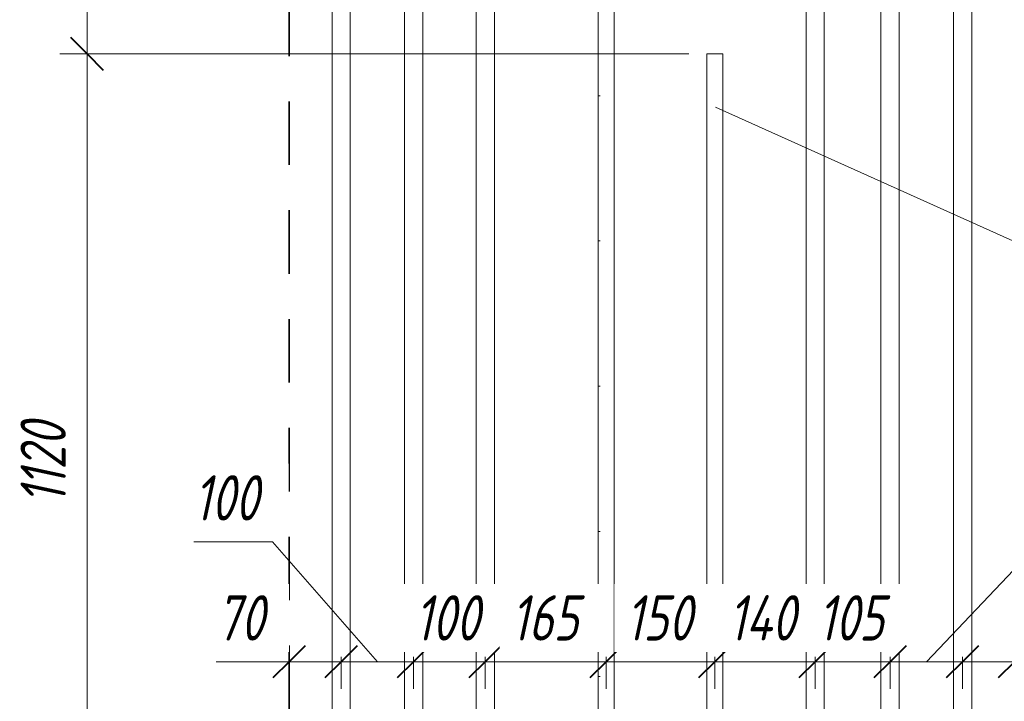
# Model space of a CAD drawing. Header units: millimetres. Extents: x 69196 to 79531, y 2665 to 10587.
# Tile 18 of 27: x 73320 to 74677, y 7328 to 8267. Entities that reach past the tile are written whole.
import ezdxf

# ---------------------------------------------------------------- set-up
doc = ezdxf.new("R2010")
doc.units = ezdxf.units.MM
for name, pattern in [('01 Штриховая _4 мм_', [150, 87.5, -62.5]), ('ADSK_Линия разреза', [400, 0, -200, 0, -200]), ('ADSK_Пунктирная_п5', [100, 0, -100])]:
    doc.linetypes.add(name, pattern=pattern)
for name, color, linetype, lineweight in [('A-____-____-DIMS', 211, 'Continuous', 9), ('A-____-____-DIMS-25', 211, 'Continuous', 9), ('G-____-____-SYMB', 111, 'ADSK_Пунктирная_п5', 20), ('S-COLS-____-OTLN', 52, 'Continuous', 20), ('S-RBAR-____-IDEN', 171, 'Continuous', 20), ('S-RBAR-____-OTLN', 171, 'Continuous', 100)]:
    doc.layers.add(name, color=color, linetype=linetype, lineweight=lineweight)
doc.styles.add('GOST Common_I_4', font='GOST_Common Italic.ttf', dxfattribs={"width": 0.8, "height": 62.5})
doc.dimstyles.new('ADSK_Округление_5мм__Узкий__2', dxfattribs={"dimscale": 304.8, "dimtxt": 0.206224, "dimasz": 0.147638, "dimexe": 0.123031, "dimexo": 0.000269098, "dimgap": 0.032808, "dimtad": 1, "dimdec": 0, "dimlfac": 304.8, "dimrnd": 5, "dimdsep": 46, "dimtxsty": 'GOST Common_I_4', "dimblk1": 'OBLIQUE', "dimblk2": 'OBLIQUE', "dimsah": 1, "dimcen": 0.09, "dimdle": 0.123031, "dimazin": 0, "dimtfac": 1, "dimtdec": 4, "dimtix": 1, "dimtmove": 1, "dimatfit": 3, "dimfxl": 1, "dimtvp": 1, "dimtfill": 1, "dimtolj": 1, "dimtzin": 0, "dimlwd": 20, "dimlwe": 20, "dimarcsym": 2})
doc.dimstyles.new('ADSK_Округление_5мм__Узкий__3', dxfattribs={"dimscale": 304.8, "dimtxt": 0.206224, "dimasz": 0.147638, "dimexe": 0.123031, "dimexo": 0.000269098, "dimgap": 0.032808, "dimtad": 1, "dimdec": 0, "dimlfac": 304.8, "dimrnd": 5, "dimdsep": 46, "dimtxsty": 'GOST Common_I_4', "dimblk1": 'OBLIQUE', "dimblk2": 'OBLIQUE', "dimsah": 1, "dimcen": 0.09, "dimdle": 0.123031, "dimazin": 0, "dimtfac": 1, "dimtdec": 4, "dimtix": 1, "dimtmove": 0, "dimatfit": 3, "dimfxl": 1, "dimtvp": 1, "dimtfill": 1, "dimtolj": 1, "dimtzin": 0, "dimlwd": 20, "dimlwe": 20, "dimarcsym": 2})

# ---------------------------------------------------------------- blocks, each defined once
blk = doc.blocks.new('DIMBLOCK31-КЖ1_ПЭ_ВЭ2_Армирование_Пилоны_Пм-2_7_1-1')
at = {"layer": 'A-____-____-DIMS-25', "lineweight": 40}
for p, q in [((73413, 8220), (73390.5, 8242.5)), ((73413, 8220), (73435.5, 8197.5)), ((73413, 7100), (73390.5, 7122.5)), ((73413, 7100), (73435.5, 7077.5))]:
    blk.add_line(p, q, dxfattribs=at)
at = {"layer": 'A-____-____-DIMS-25', "lineweight": 20}
for p, q in [((73413, 8220), (73375.5, 8220)), ((73413, 7100), (73413, 8220)), ((73413, 8220), (74242.5, 8220)), ((73413, 7100), (73406.2, 7100)), ((73413, 7100), (73450.5, 7100))]:
    blk.add_line(p, q, dxfattribs=at)
at = {"layer": 'A-____-____-DIMS-25', "color": 0, "lineweight": 20, "insert": (73321.3, 7599.3), "char_height": 62.5, "width": 145.743, "attachment_point": 1, "rotation": 90, "line_spacing_factor": 1.022761, "style": 'GOST Common_I_4', "bg_fill": 3, "box_fill_scale": 1.25, "bg_fill_color": 256, "bg_fill_true_color": 13158600, "bg_fill_transparency": 0}
blk.add_mtext('1120', dxfattribs=at)
blk = doc.blocks.new('_Oblique')
at = {"color": 0, "linetype": 'ByBlock', "lineweight": -2}
blk.add_line((-0.5, -0.5), (0.5, 0.5), dxfattribs=at)
blk = doc.blocks.new('DIMBLOCK32-КЖ1_ПЭ_ВЭ2_Армирование_Пилоны_Пм-2_7_1-1')
at = {"layer": 'A-____-____-DIMS-25', "lineweight": 40}
for p, q in [((73413, 9120), (73390.5, 9142.5)), ((73413, 9120), (73435.5, 9097.5)), ((73413, 8220), (73390.5, 8242.5)), ((73413, 8220), (73435.5, 8197.5))]:
    blk.add_line(p, q, dxfattribs=at)
at = {"layer": 'A-____-____-DIMS-25', "lineweight": 20}
for p, q in [((73413, 9120), (73375.5, 9120)), ((73413, 8220), (73413, 9120)), ((73413, 9120), (74092.5, 9120)), ((73413, 8220), (73375.5, 8220)), ((73413, 8220), (74242.5, 8220))]:
    blk.add_line(p, q, dxfattribs=at)
at = {"layer": 'A-____-____-DIMS-25', "color": 0, "lineweight": 20, "insert": (73321.3, 8617.3), "char_height": 62.5, "width": 126.567, "attachment_point": 1, "rotation": 90, "line_spacing_factor": 1.022761, "style": 'GOST Common_I_4', "bg_fill": 3, "box_fill_scale": 1.25, "bg_fill_color": 256, "bg_fill_true_color": 13158600, "bg_fill_transparency": 0}
blk.add_mtext('900', dxfattribs=at)
blk = doc.blocks.new('DIMBLOCK34-КЖ1_ПЭ_ВЭ2_Армирование_Пилоны_Пм-2_7_1-1')
at = {"layer": 'A-____-____-DIMS-25', "lineweight": 40}
for p, q in [((73691.5, 7382.4), (73714, 7404.9)), ((73763.2, 7382.4), (73785.7, 7404.9)), ((73691.5, 7382.4), (73669, 7359.9)), ((73763.2, 7382.4), (73740.7, 7359.9))]:
    blk.add_line(p, q, dxfattribs=at)
at = {"layer": 'A-____-____-DIMS-25', "lineweight": 20}
for p, q in [((73691.5, 7382.4), (73691.5, 7389.2)), ((73763.2, 7382.4), (73763.2, 7389.2)), ((73591.2, 7382.4), (73674, 7382.4)), ((73654, 7382.4), (73763.2, 7382.4)), ((73674, 7382.4), (73727.4, 7382.4)), ((73691.5, 7382.4), (73691.5, 7344.9)), ((73763.2, 7382.4), (73763.2, 7344.9))]:
    blk.add_line(p, q, dxfattribs=at)
at = {"layer": 'A-____-____-DIMS-25', "color": 0, "lineweight": 20, "insert": (73591.2, 7474), "char_height": 62.5, "width": 84.378, "attachment_point": 1, "line_spacing_factor": 1.022761, "style": 'GOST Common_I_4', "bg_fill": 3, "box_fill_scale": 1.25, "bg_fill_color": 256, "bg_fill_true_color": 13158600, "bg_fill_transparency": 0}
blk.add_mtext('70', dxfattribs=at)
blk = doc.blocks.new('DIMBLOCK35-КЖ1_ПЭ_ВЭ2_Армирование_Пилоны_Пм-2_7_1-1')
at = {"layer": 'A-____-____-DIMS-25', "lineweight": 20}
for p, q in [((73560.3, 7547.7), (73668.6, 7547.7)), ((73668.6, 7547.7), (73813.2, 7382.4)), ((73763.2, 7382.4), (73763.2, 7389.2)), ((73863.2, 7382.4), (73863.2, 7389.2)), ((73763.2, 7382.4), (73863.2, 7382.4)), ((73763.2, 7382.4), (73763.2, 7344.9)), ((73863.2, 7382.4), (73863.2, 7344.9))]:
    blk.add_line(p, q, dxfattribs=at)
at = {"layer": 'A-____-____-DIMS-25', "lineweight": 40}
for p, q in [((73763.2, 7382.4), (73785.7, 7404.9)), ((73863.2, 7382.4), (73885.7, 7404.9)), ((73763.2, 7382.4), (73740.7, 7359.9)), ((73863.2, 7382.4), (73840.7, 7359.9))]:
    blk.add_line(p, q, dxfattribs=at)
at = {"layer": 'A-____-____-DIMS-25', "color": 0, "lineweight": 20, "insert": (73560.3, 7639.4), "char_height": 62.5, "width": 115.061, "attachment_point": 1, "line_spacing_factor": 1.022761, "style": 'GOST Common_I_4', "bg_fill": 3, "box_fill_scale": 1.25, "bg_fill_color": 256, "bg_fill_true_color": 13158600, "bg_fill_transparency": 0}
blk.add_mtext('100', dxfattribs=at)
blk = doc.blocks.new('DIMBLOCK36-КЖ1_ПЭ_ВЭ2_Армирование_Пилоны_Пм-2_7_1-1')
at = {"layer": 'A-____-____-DIMS-25', "lineweight": 40}
for p, q in [((73863.2, 7382.4), (73885.7, 7404.9)), ((73962, 7382.4), (73984.5, 7404.9)), ((73863.2, 7382.4), (73840.7, 7359.9)), ((73962, 7382.4), (73939.5, 7359.9))]:
    blk.add_line(p, q, dxfattribs=at)
at = {"layer": 'A-____-____-DIMS-25', "lineweight": 20}
for p, q in [((73863.2, 7382.4), (73863.2, 7389.2)), ((73962, 7382.4), (73962, 7389.2)), ((73863.2, 7382.4), (73962, 7382.4)), ((73863.2, 7382.4), (73863.2, 7344.9)), ((73962, 7382.4), (73962, 7344.9))]:
    blk.add_line(p, q, dxfattribs=at)
at = {"layer": 'A-____-____-DIMS-25', "color": 0, "lineweight": 20, "insert": (73864.7, 7474), "char_height": 62.5, "width": 115.061, "attachment_point": 1, "line_spacing_factor": 1.022761, "style": 'GOST Common_I_4', "bg_fill": 3, "box_fill_scale": 1.25, "bg_fill_color": 256, "bg_fill_true_color": 13158600, "bg_fill_transparency": 0}
blk.add_mtext('100', dxfattribs=at)
blk = doc.blocks.new('DIMBLOCK37-КЖ1_ПЭ_ВЭ2_Армирование_Пилоны_Пм-2_7_1-1')
at = {"layer": 'A-____-____-DIMS-25', "lineweight": 40}
for p, q in [((73962, 7382.4), (73984.5, 7404.9)), ((74128.5, 7382.4), (74151, 7404.9)), ((73962, 7382.4), (73939.5, 7359.9)), ((74128.5, 7382.4), (74106, 7359.9))]:
    blk.add_line(p, q, dxfattribs=at)
at = {"layer": 'A-____-____-DIMS-25', "lineweight": 20}
for p, q in [((73962, 7382.4), (73962, 7389.2)), ((74128.5, 7382.4), (74128.5, 7389.2)), ((73962, 7382.4), (74128.5, 7382.4)), ((73962, 7382.4), (73962, 7344.9)), ((74128.5, 7382.4), (74128.5, 7344.9))]:
    blk.add_line(p, q, dxfattribs=at)
at = {"layer": 'A-____-____-DIMS-25', "color": 0, "lineweight": 20, "insert": (73997.4, 7474), "char_height": 62.5, "width": 115.061, "attachment_point": 1, "line_spacing_factor": 1.022761, "style": 'GOST Common_I_4', "bg_fill": 3, "box_fill_scale": 1.25, "bg_fill_color": 256, "bg_fill_true_color": 13158600, "bg_fill_transparency": 0}
blk.add_mtext('165', dxfattribs=at)
blk = doc.blocks.new('DIMBLOCK38-КЖ1_ПЭ_ВЭ2_Армирование_Пилоны_Пм-2_7_1-1')
at = {"layer": 'A-____-____-DIMS-25', "lineweight": 40}
for p, q in [((74128.5, 7382.4), (74151, 7404.9)), ((74278.5, 7382.4), (74301, 7404.9)), ((74128.5, 7382.4), (74106, 7359.9)), ((74278.5, 7382.4), (74256, 7359.9))]:
    blk.add_line(p, q, dxfattribs=at)
at = {"layer": 'A-____-____-DIMS-25', "lineweight": 20}
for p, q in [((74128.5, 7382.4), (74128.5, 7389.2)), ((74278.5, 7382.4), (74278.5, 7389.2)), ((74128.5, 7382.4), (74278.5, 7382.4)), ((74128.5, 7382.4), (74128.5, 7344.9)), ((74278.5, 7382.4), (74278.5, 7344.9))]:
    blk.add_line(p, q, dxfattribs=at)
at = {"layer": 'A-____-____-DIMS-25', "color": 0, "lineweight": 20, "insert": (74155.6, 7474), "char_height": 62.5, "width": 115.061, "attachment_point": 1, "line_spacing_factor": 1.022761, "style": 'GOST Common_I_4', "bg_fill": 3, "box_fill_scale": 1.25, "bg_fill_color": 256, "bg_fill_true_color": 13158600, "bg_fill_transparency": 0}
blk.add_mtext('150', dxfattribs=at)
blk = doc.blocks.new('DIMBLOCK39-КЖ1_ПЭ_ВЭ2_Армирование_Пилоны_Пм-2_7_1-1')
at = {"layer": 'A-____-____-DIMS-25', "lineweight": 40}
for p, q in [((74278.5, 7382.4), (74301, 7404.9)), ((74416.8, 7382.4), (74439.3, 7404.9)), ((74278.5, 7382.4), (74256, 7359.9)), ((74416.8, 7382.4), (74394.3, 7359.9))]:
    blk.add_line(p, q, dxfattribs=at)
at = {"layer": 'A-____-____-DIMS-25', "lineweight": 20}
for p, q in [((74278.5, 7382.4), (74278.5, 7389.2)), ((74416.8, 7382.4), (74416.8, 7389.2)), ((74278.5, 7382.4), (74416.8, 7382.4)), ((74278.5, 7382.4), (74278.5, 7344.9)), ((74416.8, 7382.4), (74416.8, 7344.9))]:
    blk.add_line(p, q, dxfattribs=at)
at = {"layer": 'A-____-____-DIMS-25', "color": 0, "lineweight": 20, "insert": (74297.1, 7474), "char_height": 62.5, "width": 121.453, "attachment_point": 1, "line_spacing_factor": 1.022761, "style": 'GOST Common_I_4', "bg_fill": 3, "box_fill_scale": 1.25, "bg_fill_color": 256, "bg_fill_true_color": 13158600, "bg_fill_transparency": 0}
blk.add_mtext('140', dxfattribs=at)
blk = doc.blocks.new('DIMBLOCK40-КЖ1_ПЭ_ВЭ2_Армирование_Пилоны_Пм-2_7_1-1')
at = {"layer": 'A-____-____-DIMS-25', "lineweight": 40}
for p, q in [((74416.8, 7382.4), (74439.3, 7404.9)), ((74519.9, 7382.4), (74542.4, 7404.9)), ((74416.8, 7382.4), (74394.3, 7359.9)), ((74519.9, 7382.4), (74497.4, 7359.9))]:
    blk.add_line(p, q, dxfattribs=at)
at = {"layer": 'A-____-____-DIMS-25', "lineweight": 20}
for p, q in [((74416.8, 7382.4), (74416.8, 7389.2)), ((74519.9, 7382.4), (74519.9, 7389.2)), ((74416.8, 7382.4), (74519.9, 7382.4)), ((74416.8, 7382.4), (74416.8, 7344.9)), ((74519.9, 7382.4), (74519.9, 7344.9))]:
    blk.add_line(p, q, dxfattribs=at)
at = {"layer": 'A-____-____-DIMS-25', "color": 0, "lineweight": 20, "insert": (74420.4, 7474), "char_height": 62.5, "width": 115.061, "attachment_point": 1, "line_spacing_factor": 1.022761, "style": 'GOST Common_I_4', "bg_fill": 3, "box_fill_scale": 1.25, "bg_fill_color": 256, "bg_fill_true_color": 13158600, "bg_fill_transparency": 0}
blk.add_mtext('105', dxfattribs=at)
blk = doc.blocks.new('DIMBLOCK41-КЖ1_ПЭ_ВЭ2_Армирование_Пилоны_Пм-2_7_1-1')
at = {"layer": 'A-____-____-DIMS-25', "lineweight": 20}
for p, q in [((74727.2, 7547.7), (74569.9, 7382.4)), ((74835.5, 7547.7), (74727.2, 7547.7)), ((74519.9, 7382.4), (74519.9, 7389.2)), ((74619.9, 7382.4), (74619.9, 7389.2)), ((74519.9, 7382.4), (74619.9, 7382.4)), ((74519.9, 7382.4), (74519.9, 7344.9)), ((74619.9, 7382.4), (74619.9, 7344.9))]:
    blk.add_line(p, q, dxfattribs=at)
at = {"layer": 'A-____-____-DIMS-25', "lineweight": 40}
for p, q in [((74519.9, 7382.4), (74542.4, 7404.9)), ((74619.9, 7382.4), (74642.4, 7404.9)), ((74519.9, 7382.4), (74497.4, 7359.9)), ((74619.9, 7382.4), (74597.4, 7359.9))]:
    blk.add_line(p, q, dxfattribs=at)
at = {"layer": 'A-____-____-DIMS-25', "color": 0, "lineweight": 20, "insert": (74739.7, 7639.4), "char_height": 62.5, "width": 115.061, "attachment_point": 1, "line_spacing_factor": 1.022761, "style": 'GOST Common_I_4', "bg_fill": 3, "box_fill_scale": 1.25, "bg_fill_color": 256, "bg_fill_true_color": 13158600, "bg_fill_transparency": 0}
blk.add_mtext('100', dxfattribs=at)
blk = doc.blocks.new('DIMBLOCK42-КЖ1_ПЭ_ВЭ2_Армирование_Пилоны_Пм-2_7_1-1')
at = {"layer": 'A-____-____-DIMS-25', "lineweight": 40}
for p, q in [((74619.9, 7382.4), (74642.4, 7404.9)), ((74691.5, 7382.4), (74714, 7404.9)), ((74619.9, 7382.4), (74597.4, 7359.9)), ((74691.5, 7382.4), (74669, 7359.9))]:
    blk.add_line(p, q, dxfattribs=at)
at = {"layer": 'A-____-____-DIMS-25', "lineweight": 20}
for p, q in [((74619.9, 7382.4), (74619.9, 7389.2)), ((74691.5, 7382.4), (74691.5, 7389.2)), ((74619.9, 7382.4), (74729, 7382.4)), ((74619.9, 7382.4), (74619.9, 7344.9)), ((74719.2, 7382.4), (74655.7, 7382.4)), ((74691.5, 7382.4), (74691.5, 7344.9)), ((74802, 7382.4), (74719.2, 7382.4))]:
    blk.add_line(p, q, dxfattribs=at)
at = {"layer": 'A-____-____-DIMS-25', "color": 0, "lineweight": 20, "insert": (74731.7, 7474), "char_height": 62.5, "width": 84.378, "attachment_point": 1, "line_spacing_factor": 1.022761, "style": 'GOST Common_I_4', "bg_fill": 3, "box_fill_scale": 1.25, "bg_fill_color": 256, "bg_fill_true_color": 13158600, "bg_fill_transparency": 0}
blk.add_mtext('70', dxfattribs=at)

msp = doc.modelspace()

# ---------------------------------------------------------------- linework, layer by layer
at = {"layer": 'G-____-____-SYMB', "linetype": 'ADSK_Линия разреза'}
msp.add_line((74119.4902, 10363.3298), (74119.4902, 3237.8984), dxfattribs=at)
at = {"layer": 'S-COLS-____-OTLN', "linetype": '01 Штриховая _4 мм_', "lineweight": 35}
msp.add_line((73691.5471, 9804.4971), (73691.5471, 7100.0496), dxfattribs=at)
at = {"layer": 'S-RBAR-____-IDEN'}
msp.add_line((74279.2254, 8146.2969), (74895.7893, 7869.3656), dxfattribs=at)
at = {"layer": 'S-RBAR-____-OTLN', "lineweight": 20}
for p, q in [((73750.6987, 9605.4755), (73750.6987, 7113.1209)), ((73775.6987, 9605.4755), (73775.6987, 7113.1209)), ((73850.6987, 9605.4755), (73850.6987, 7113.1209)), ((73875.6987, 9605.4755), (73875.6987, 7113.1209)), ((73949.5471, 9596.0967), (73949.5471, 7103.742)), ((73974.5471, 9596.0967), (73974.5471, 7103.742)), ((74404.2875, 9605.1133), (74404.2875, 7112.7586)), ((74429.2875, 9605.1133), (74429.2875, 7112.7586)), ((74507.3955, 9605.4755), (74507.3955, 7113.1209)), ((74532.3955, 9605.4755), (74532.3955, 7113.1209)), ((74607.3955, 9605.4755), (74607.3955, 7113.1209)), ((74632.3955, 9605.4755), (74632.3955, 7113.1209)), ((74117.5471, 6868), (74117.5471, 9120)), ((74139.5471, 6868), (74139.5471, 9120)), ((74289.5471, 8220), (74267.5471, 8220)), ((74267.5471, 6868), (74267.5471, 8220)), ((74289.5471, 6868), (74289.5471, 8220))]:
    msp.add_line(p, q, dxfattribs=at)

# ---------------------------------------------------------------- next in the draw order: dimensions: what is measured, and where the dimension line sits
at = {"layer": 'A-____-____-DIMS', "lineweight": 20}
dim = msp.add_linear_dim(base=(73413.0096, 8220), p1=(73381.1898, 7100), p2=(74267.5471, 8220), angle=90, dimstyle='ADSK_Округление_5мм__Узкий__3', override={"dimpost": '<>', "dimfxl": 1428.295923}, dxfattribs=at)
dim.commit()
dim.dimension.update_dxf_attribs({"geometry": 'DIMBLOCK31-КЖ1_ПЭ_ВЭ2_Армирование_Пилоны_Пм-2_7_1-1', "text_midpoint": (73371.3572, 7660)})

# ---------------------------------------------------------------- next in the draw order: dimensions: what is measured, and where the dimension line sits
dim = msp.add_linear_dim(base=(73413.0096, 9120), p1=(74267.5471, 8220), p2=(74117.5471, 9120), angle=90, dimstyle='ADSK_Округление_5мм__Узкий__3', override={"dimpost": '<>', "dimfxl": 912.41438}, dxfattribs=at)
dim.commit()
dim.dimension.update_dxf_attribs({"geometry": 'DIMBLOCK32-КЖ1_ПЭ_ВЭ2_Армирование_Пилоны_Пм-2_7_1-1', "text_midpoint": (73371.3572, 8670)})
dim = msp.add_linear_dim(base=(73763.1987, 7382.3613), p1=(73691.5471, 7414.1811), p2=(73763.1987, 7414.1811), dimstyle='ADSK_Округление_5мм__Узкий__2', override={"dimpost": '<>', "dimfxl": 71.651587}, dxfattribs=at)
dim.commit()
dim.dimension.update_dxf_attribs({"geometry": 'DIMBLOCK34-КЖ1_ПЭ_ВЭ2_Армирование_Пилоны_Пм-2_7_1-1', "text_midpoint": (73633.4103, 7432.3714), "dimtype": 160})

# ---------------------------------------------------------------- next in the draw order: dimensions: what is measured, and where the dimension line sits
dim = msp.add_linear_dim(base=(73863.1987, 7382.3613), p1=(73763.1987, 7414.1811), p2=(73863.1987, 7414.1811), dimstyle='ADSK_Округление_5мм__Узкий__2', override={"dimpost": '<>', "dimfxl": 100}, dxfattribs=at)
dim.commit()
dim.dimension.update_dxf_attribs({"geometry": 'DIMBLOCK35-КЖ1_ПЭ_ВЭ2_Армирование_Пилоны_Пм-2_7_1-1', "text_midpoint": (73617.7826, 7597.7234), "dimtype": 160})

# ---------------------------------------------------------------- next in the draw order: dimensions: what is measured, and where the dimension line sits
dim = msp.add_linear_dim(base=(73962.0471, 7382.3613), p1=(73863.1987, 7414.1811), p2=(73962.0471, 7414.1811), dimstyle='ADSK_Округление_5мм__Узкий__3', override={"dimpost": '<>', "dimfxl": 98.848426}, dxfattribs=at)
dim.commit()
dim.dimension.update_dxf_attribs({"geometry": 'DIMBLOCK36-КЖ1_ПЭ_ВЭ2_Армирование_Пилоны_Пм-2_7_1-1', "text_midpoint": (73912.6229, 7423.6113)})

# ---------------------------------------------------------------- next in the draw order: dimensions: what is measured, and where the dimension line sits
dim = msp.add_linear_dim(base=(74128.5471, 7382.3613), p1=(73962.0471, 7414.1811), p2=(74128.5471, 7414.1811), dimstyle='ADSK_Округление_5мм__Узкий__3', override={"dimpost": '<>', "dimfxl": 166.5}, dxfattribs=at)
dim.commit()
dim.dimension.update_dxf_attribs({"geometry": 'DIMBLOCK37-КЖ1_ПЭ_ВЭ2_Армирование_Пилоны_Пм-2_7_1-1', "text_midpoint": (74045.2971, 7424.0137)})

# ---------------------------------------------------------------- next in the draw order: dimensions: what is measured, and where the dimension line sits
dim = msp.add_linear_dim(base=(74278.5471, 7382.3613), p1=(74128.5471, 7414.1811), p2=(74278.5471, 7414.1811), dimstyle='ADSK_Округление_5мм__Узкий__3', override={"dimpost": '<>', "dimfxl": 150}, dxfattribs=at)
dim.commit()
dim.dimension.update_dxf_attribs({"geometry": 'DIMBLOCK38-КЖ1_ПЭ_ВЭ2_Армирование_Пилоны_Пм-2_7_1-1', "text_midpoint": (74203.5471, 7424.0137)})

# ---------------------------------------------------------------- next in the draw order: dimensions: what is measured, and where the dimension line sits
dim = msp.add_linear_dim(base=(74416.7875, 7382.3613), p1=(74278.5471, 7414.1811), p2=(74416.7875, 7414.1811), dimstyle='ADSK_Округление_5мм__Узкий__3', override={"dimpost": '<>', "dimfxl": 138.240392}, dxfattribs=at)
dim.commit()
dim.dimension.update_dxf_attribs({"geometry": 'DIMBLOCK39-КЖ1_ПЭ_ВЭ2_Армирование_Пилоны_Пм-2_7_1-1', "text_midpoint": (74347.6673, 7423.6113)})

# ---------------------------------------------------------------- next in the draw order: dimensions: what is measured, and where the dimension line sits
dim = msp.add_linear_dim(base=(74519.8955, 7382.3613), p1=(74416.7875, 7414.1811), p2=(74519.8955, 7414.1811), dimstyle='ADSK_Округление_5мм__Узкий__3', override={"dimpost": '<>', "dimfxl": 103.108034}, dxfattribs=at)
dim.commit()
dim.dimension.update_dxf_attribs({"geometry": 'DIMBLOCK40-КЖ1_ПЭ_ВЭ2_Армирование_Пилоны_Пм-2_7_1-1', "text_midpoint": (74468.3415, 7423.6113)})

# ---------------------------------------------------------------- next in the draw order: dimensions: what is measured, and where the dimension line sits
dim = msp.add_linear_dim(base=(74619.8955, 7382.3613), p1=(74519.8955, 7414.1811), p2=(74619.8955, 7414.1811), dimstyle='ADSK_Округление_5мм__Узкий__2', override={"dimpost": '<>', "dimfxl": 100}, dxfattribs=at)
dim.commit()
dim.dimension.update_dxf_attribs({"geometry": 'DIMBLOCK41-КЖ1_ПЭ_ВЭ2_Армирование_Пилоны_Пм-2_7_1-1', "text_midpoint": (74797.1869, 7597.7234), "dimtype": 160})

# ---------------------------------------------------------------- next in the draw order: dimensions: what is measured, and where the dimension line sits
dim = msp.add_linear_dim(base=(74691.5471, 7382.3613), p1=(74619.8955, 7414.1811), p2=(74691.5471, 7414.1811), dimstyle='ADSK_Округление_5мм__Узкий__2', override={"dimpost": '<>', "dimfxl": 71.651561}, dxfattribs=at)
dim.commit()
dim.dimension.update_dxf_attribs({"geometry": 'DIMBLOCK42-КЖ1_ПЭ_ВЭ2_Армирование_Пилоны_Пм-2_7_1-1', "text_midpoint": (74773.8476, 7432.3714), "dimtype": 160})

doc.saveas('drawing.dxf')
